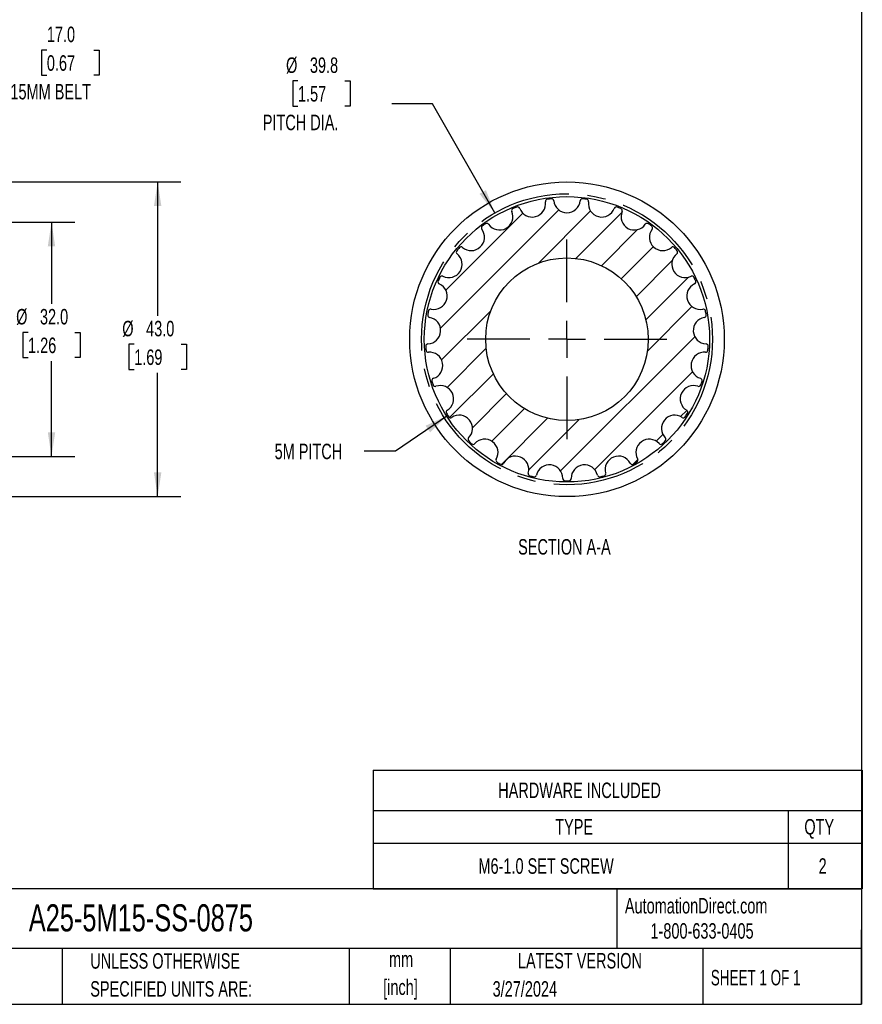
# Model space of a CAD drawing. Header units: millimetres. Extents: x 6 to 273, y 6 to 210.
# Tile 2 of 3: x 158 to 273, y 6 to 141. Entities that reach past the tile are written whole.
import ezdxf

# ---------------------------------------------------------------- set-up
doc = ezdxf.new("R2010")
doc.units = ezdxf.units.MM
doc.linetypes.add('CENTERX2', pattern=[20.319999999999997, 12.7, -2.54, 2.54, -2.54])
doc.layers.add('CENTER', color=40, linetype='CENTERX2')
doc.layers.add('HATCH', color=6, linetype='Continuous')
doc.layers.add('DIMENSIONS', color=140, linetype='Continuous', lineweight=25)
doc.layers.add('TEXT', color=140, linetype='Continuous', lineweight=25)
doc.styles.add('SLDTEXTSTYLE0', font='TXT', dxfattribs={"width": 0.7})
doc.styles.add('SLDTEXTSTYLE1', font='TXT', dxfattribs={"width": 0.65})
doc.dimstyles.new('SLDDIMSTYLE0', dxfattribs={"dimtxt": 2.1580078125, "dimasz": 3.302, "dimexe": 0, "dimexo": 0.0625, "dimgap": 0.539501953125, "dimtad": 0, "dimtih": 1, "dimtoh": 1, "dimrnd": 1e-09, "dimzin": 12, "dimdsep": 46, "dimtxsty": 'SLDTEXTSTYLE0', "dimsah": 1, "dimcen": 0, "dimadec": 0, "dimazin": 3, "dimtfac": 1, "dimtofl": 0, "dimtmove": 0, "dimatfit": 3, "dimfxl": 0, "dimfrac": 2, "dimtolj": 1, "dimtzin": 12, "dimarcsym": 0})
doc.dimstyles.new('SLDDIMSTYLE1', dxfattribs={"dimtxt": 2.1580078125, "dimasz": 3.302, "dimexe": 0, "dimexo": 0.0625, "dimgap": 0.539501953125, "dimtad": 0, "dimtih": 1, "dimtoh": 1, "dimrnd": 1e-09, "dimzin": 4, "dimdsep": 46, "dimtxsty": 'SLDTEXTSTYLE0', "dimsah": 1, "dimcen": 0.09, "dimadec": 0, "dimazin": 1, "dimtfac": 1, "dimtofl": 0, "dimtmove": 0, "dimatfit": 3, "dimfxl": 0, "dimfrac": 2, "dimtolj": 1, "dimtzin": 12, "dimarcsym": 0})
doc.dimstyles.new('SLDDIMSTYLE5', dxfattribs={"dimtxt": 0.18, "dimasz": 3.302, "dimexe": 0, "dimexo": 0.0625, "dimgap": 0, "dimtad": 0, "dimtih": 1, "dimtoh": 1, "dimdec": 0, "dimrnd": 1e-09, "dimzin": 0, "dimdsep": 46, "dimtxsty": 'Standard', "dimsah": 1, "dimcen": 0.09, "dimadec": 0, "dimazin": 0, "dimtfac": 3.302, "dimtdec": 0, "dimtofl": 0, "dimtmove": 0, "dimatfit": 3, "dimfxl": 0, "dimfrac": 2, "dimtolj": 1, "dimtzin": 0, "dimarcsym": 0})

# ---------------------------------------------------------------- blocks, each defined once
blk = doc.blocks.new('SW_TABLEANNOTATION_0')
at = {"layer": 'TEXT', "color": 0}
for p, q in [((0, 0), (0, -5.498609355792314)), ((0, 0), (56.69878741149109, 0)), ((56.69878741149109, 0), (66.85243000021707, 0)), ((66.85243000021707, 0), (66.85243000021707, -5.498609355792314)), ((0, -5.498609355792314), (0, -9.976019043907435)), ((0, -5.498609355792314), (56.69878741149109, -5.498609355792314)), ((56.69878741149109, -5.498609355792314), (56.69878741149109, -9.976019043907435)), ((56.69878741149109, -5.498609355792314), (66.85243000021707, -5.498609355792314)), ((66.85243000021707, -5.498609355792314), (66.85243000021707, -9.976019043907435)), ((0, -9.976019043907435), (0, -16.22045938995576)), ((0, -9.976019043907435), (56.69878741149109, -9.976019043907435)), ((56.69878741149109, -9.976019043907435), (56.69878741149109, -16.22045938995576)), ((56.69878741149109, -9.976019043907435), (66.85243000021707, -9.976019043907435)), ((66.85243000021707, -9.976019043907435), (66.85243000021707, -16.22045938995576)), ((0, -16.22045938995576), (56.69878741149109, -16.22045938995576)), ((56.69878741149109, -16.22045938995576), (66.85243000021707, -16.22045938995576))]:
    blk.add_line(p, q, dxfattribs=at)
at = {"layer": 'TEXT', "color": 0, "char_height": 2.116666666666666, "attachment_point": 1, "style": 'SLDTEXTSTYLE0'}
for s, insert in [('HARDWARE INCLUDED', (17.07888493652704, -1.689822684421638)), ('TYPE', (24.86865288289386, -6.677832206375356)), ('QTY', (58.92594812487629, -6.677832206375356)), ('M6-1.0 SET SCREW', (14.37547403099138, -12.03875722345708)), ('2', (60.87798522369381, -12.03875722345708))]:
    blk.add_mtext(s, dxfattribs=dict(at, insert=insert))
blk = doc.blocks.new('_D_5')
at = {"layer": 'DIMENSIONS'}
for p, q in [((151.9763637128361, 113.2286966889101), (165.4853018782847, 113.2286966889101)), ((162.3103018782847, 113.2286966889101), (162.3103018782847, 102.0759077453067)), ((159.1039433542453, 98.16301392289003), (158.3792790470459, 98.16301392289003)), ((158.3792790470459, 98.16301392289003), (158.3792790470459, 94.73322994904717)), ((165.5166599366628, 98.16301392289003), (166.2413242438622, 98.16301392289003)), ((166.2413242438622, 98.16301392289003), (166.2413242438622, 94.73322994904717)), ((158.3792790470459, 94.73322994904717), (159.1039433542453, 94.73322994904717)), ((162.3103018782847, 81.22869668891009), (162.3103018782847, 94.25012056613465)), ((166.2413242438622, 94.73322994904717), (165.5166599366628, 94.73322994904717)), ((151.9763637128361, 81.22869668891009), (165.4853018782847, 81.22869668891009))]:
    blk.add_line(p, q, dxfattribs=at)
for points in [[(162.3103018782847, 113.2286966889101), (161.8023018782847, 109.9266966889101), (162.8183018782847, 109.9266966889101)], [(162.3103018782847, 81.22869668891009), (162.8183018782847, 84.5306966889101), (161.8023018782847, 84.5306966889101)]]:
    blk.add_solid(points, dxfattribs=at)
at = {"layer": 'DIMENSIONS', "char_height": 2.116666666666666, "attachment_point": 1, "style": 'SLDTEXTSTYLE0'}
for s, insert in [('%%c', (157.4747963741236, 101.3746502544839)), ('32.0', (160.733091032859, 101.3746502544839)), ('1.26', (159.1039433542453, 97.46175666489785))]:
    blk.add_mtext(s, dxfattribs=dict(at, insert=insert))
blk = doc.blocks.new('_D_6')
at = {"layer": 'DIMENSIONS'}
for p, q in [((151.6122620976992, 118.7286966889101), (179.9969131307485, 118.7286966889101)), ((176.8219131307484, 118.7286966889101), (176.8219131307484, 100.4548680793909)), ((173.6155546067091, 96.54197425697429), (172.8908902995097, 96.54197425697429)), ((172.8908902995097, 96.54197425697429), (172.8908902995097, 93.11219028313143)), ((180.0282711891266, 96.54197425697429), (180.752935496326, 96.54197425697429)), ((180.752935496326, 96.54197425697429), (180.752935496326, 93.11219028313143)), ((172.8908902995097, 93.11219028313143), (173.6155546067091, 93.11219028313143)), ((180.752935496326, 93.11219028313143), (180.0282711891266, 93.11219028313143)), ((176.8219131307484, 75.72869668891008), (176.8219131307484, 92.6290809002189)), ((151.6122620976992, 75.72869668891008), (179.9969131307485, 75.72869668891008))]:
    blk.add_line(p, q, dxfattribs=at)
for points in [[(176.8219131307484, 118.7286966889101), (176.3139131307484, 115.4266966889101), (177.3299131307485, 115.4266966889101)], [(176.8219131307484, 75.72869668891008), (177.3299131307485, 79.03069668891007), (176.3139131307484, 79.03069668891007)]]:
    blk.add_solid(points, dxfattribs=at)
at = {"layer": 'DIMENSIONS', "char_height": 2.116666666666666, "attachment_point": 1, "style": 'SLDTEXTSTYLE0'}
for s, insert in [('%%c', (171.9864076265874, 99.75361058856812)), ('43.0', (175.2447022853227, 99.75361058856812)), ('1.69', (173.6155546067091, 95.8407169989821))]:
    blk.add_mtext(s, dxfattribs=dict(at, insert=insert))
blk = doc.blocks.new('_D_8')
at = {"layer": 'DIMENSIONS'}
for p, q in [((131.2063637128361, 117.7064574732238), (131.2063637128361, 137.9036966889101)), ((148.2063637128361, 117.9986966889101), (148.2063637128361, 137.9036966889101)), ((161.6746807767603, 136.7473693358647), (160.9500164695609, 136.7473693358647)), ((160.9500164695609, 136.7473693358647), (160.9500164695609, 133.3175853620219)), ((168.0873973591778, 136.7473693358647), (168.8120616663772, 136.7473693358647)), ((168.8120616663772, 136.7473693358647), (168.8120616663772, 133.3175853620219)), ((131.2063637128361, 134.7286966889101), (148.2063637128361, 134.7286966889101)), ((148.2063637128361, 134.7286966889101), (156.2116898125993, 134.7286966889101)), ((160.9500164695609, 133.3175853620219), (161.6746807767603, 133.3175853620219)), ((168.8120616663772, 133.3175853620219), (168.0873973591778, 133.3175853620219))]:
    blk.add_line(p, q, dxfattribs=at)
for points in [[(131.2063637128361, 134.7286966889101), (134.5083637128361, 134.2206966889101), (134.5083637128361, 135.2366966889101)], [(148.2063637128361, 134.7286966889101), (144.9043637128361, 135.2366966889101), (144.9043637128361, 134.2206966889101)]]:
    blk.add_solid(points, dxfattribs=at)
at = {"layer": 'DIMENSIONS', "char_height": 2.116666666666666, "attachment_point": 1, "style": 'SLDTEXTSTYLE0'}
for s, insert in [('17.0', (161.674681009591, 139.9590056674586)), ('0.67', (161.6746807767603, 136.0461120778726)), ('15MM BELT', (156.6946347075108, 132.1332187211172))]:
    blk.add_mtext(s, dxfattribs=dict(at, insert=insert))
blk = doc.blocks.new('_D_10')
at = {"layer": 'DIMENSIONS'}
for p, q in [((196.0054596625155, 132.537650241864), (195.2807953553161, 132.537650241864)), ((195.2807953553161, 132.537650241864), (195.2807953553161, 129.1078662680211)), ((202.418176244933, 132.537650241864), (203.1428405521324, 132.537650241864)), ((203.1428405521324, 132.537650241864), (203.1428405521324, 129.1078662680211)), ((214.375383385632, 129.4038078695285), (208.819133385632, 129.4038078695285)), ((222.9028693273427, 114.4929886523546), (214.375383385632, 129.4038078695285)), ((195.2807953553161, 129.1078662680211), (196.0054596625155, 129.1078662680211)), ((203.1428405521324, 129.1078662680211), (202.418176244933, 129.1078662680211))]:
    blk.add_line(p, q, dxfattribs=at)
blk.add_solid([(222.9028693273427, 114.4929886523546), (221.704579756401, 117.6115412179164), (220.8226235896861, 117.1071511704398)], dxfattribs=at)
at = {"layer": 'DIMENSIONS', "char_height": 2.116666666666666, "attachment_point": 1, "style": 'SLDTEXTSTYLE0'}
for s, insert in [('%%c', (194.3763126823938, 135.7492865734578)), ('39.8', (197.6346073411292, 135.7492865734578)), ('1.57', (196.0054596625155, 131.8363929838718)), ('PITCH DIA.', (191.1920029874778, 127.9234996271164))]:
    blk.add_mtext(s, dxfattribs=dict(at, insert=insert))
blk = doc.blocks.new('SW_CENTERMARKSYMBOL_2')
at = {"layer": 'CENTER', "color": 0}
for p, q in [((0, 5.080000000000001), (0, 13.6525)), ((0, 0), (0, 2.54)), ((-5.080000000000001, 0), (-13.65250000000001, 0)), ((0, 0), (-2.539999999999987, 0)), ((0, 0), (0, -2.54)), ((0, 0), (2.540000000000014, 0)), ((5.080000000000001, 0), (13.65250000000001, 0)), ((0, -5.080000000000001), (0, -13.6525))]:
    blk.add_line(p, q, dxfattribs=at)

msp = doc.modelspace()

# ---------------------------------------------------------------- hatches: boundary and pattern name
at = {"layer": 'HATCH'}
h = msp.add_hatch(dxfattribs=at)
h.set_pattern_fill('ANSI31', color=256, style=0)
h.set_pattern_definition([(45, (0, 0), (-2.245064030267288, 2.245064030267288), [])])
edge = h.paths.add_edge_path(flags=0)
edge.add_arc((232.7763045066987, 97.22869668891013), 19.32500000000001, 81.9640711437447, 83.6359288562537)
edge.add_arc((234.8851447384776, 116.1364574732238), 0.2999999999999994, 83.63592885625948, 174.1185015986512)
edge.add_arc((232.776304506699, 116.3536966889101), 1.82, 185.8814984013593, 354.1185015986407, ccw=False)
edge.add_arc((230.6674642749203, 116.1364574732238), 0.3000000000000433, 5.881498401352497, 96.36407114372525)
edge.add_arc((232.7763045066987, 97.22869668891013), 19.32499999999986, 96.3640711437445, 98.03592885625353)
edge.add_arc((230.1167227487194, 116.0668826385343), 0.3000000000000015, 98.03592885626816, 188.5185015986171)
edge.add_arc((228.0201104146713, 115.7528496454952), 1.82, -159.7185015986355, 8.518501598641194, ccw=False)
edge.add_arc((226.0315484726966, 115.0179881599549), 0.3000000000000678, 20.28149840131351, 110.7640711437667)
edge.add_arc((232.7763045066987, 97.22869668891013), 19.32499999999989, 110.764071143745, 112.4359288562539)
edge.add_arc((225.5154120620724, 114.8136352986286), 0.2999999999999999, 112.4359288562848, 202.9185015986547)
edge.add_arc((223.5627654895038, 113.988061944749), 1.82, -145.31850159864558, 22.918501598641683, ccw=False)
edge.add_arc((221.8194304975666, 112.7817522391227), 0.300000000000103, 34.68149840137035, 125.1640711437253)
edge.add_arc((232.7763045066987, 97.22869668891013), 19.32499999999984, 125.1640711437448, 126.8359288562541)
edge.add_arc((221.3703299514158, 112.4554615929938), 0.3000000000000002, 126.8359288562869, 217.318501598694)
edge.add_arc((219.684341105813, 111.1702216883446), 1.82, -130.9185015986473, 37.31850159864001, ccw=False)
edge.add_arc((218.2957732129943, 109.5682606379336), 0.3000000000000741, 49.08149840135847, 139.564071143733)
edge.add_arc((232.7763045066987, 97.22869668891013), 19.32499999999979, 139.5640711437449, 141.2359288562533)
edge.add_arc((217.9419271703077, 109.1405342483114), 0.3000000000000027, 141.2359288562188, 231.7185015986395)
edge.add_arc((216.628532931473, 107.4763841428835), 1.819999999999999, -116.51850159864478, 51.71850159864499, ccw=False)
edge.add_arc((215.6819809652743, 105.5794288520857), 0.3000000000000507, 63.4814984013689, 153.9640711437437)
edge.add_arc((232.7763045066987, 97.22869668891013), 19.32499999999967, 153.9640711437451, 155.6359288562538)
edge.add_arc((215.4456228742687, 105.0771423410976), 0.3000000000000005, 155.6359288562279, 246.1185015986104)
edge.add_arc((214.5873486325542, 103.138646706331), 1.819999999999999, -102.11850159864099, 66.11850159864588, ccw=False)
edge.add_arc((214.1422879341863, 101.0658898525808), 0.3000000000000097, 77.88149840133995, 168.3640711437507)
edge.add_arc((232.7763045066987, 97.22869668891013), 19.32499999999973, 168.3640711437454, 170.0359288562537)
edge.add_arc((214.0382690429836, 100.5206037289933), 0.3000000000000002, 170.0359288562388, 260.5185015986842)
edge.add_arc((213.6890433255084, 98.4295653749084), 1.82, -87.71850159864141, 80.51850159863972, ccw=False)
edge.add_arc((213.7734386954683, 96.31124589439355), 0.2999999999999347, 92.28149840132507, 182.764071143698)
edge.add_arc((232.7763045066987, 97.22869668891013), 19.32499999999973, 182.7640711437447, 184.4359288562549)
edge.add_arc((213.8082948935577, 95.75722249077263), 0.3000000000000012, 184.435928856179, 274.9185015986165)
edge.add_arc((213.9900608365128, 93.64502904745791), 1.82, -73.31850159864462, 94.91850159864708, ccw=False)
edge.add_arc((214.5986094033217, 91.61424874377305), 0.2999999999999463, 106.6814984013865, 197.1640711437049)
edge.add_arc((232.7763045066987, 97.22869668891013), 19.3249999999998, 197.1640711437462, 198.8359288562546)
edge.add_arc((214.770150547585, 91.08629938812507), 0.2999999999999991, 198.8359288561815, 289.3185015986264)
edge.add_arc((215.4714871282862, 89.08566773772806), 1.82, -58.91850159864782, 109.3185015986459, ccw=False)
edge.add_arc((216.5659515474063, 87.2700280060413), 0.2999999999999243, 121.0814984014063, 211.564071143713)
edge.add_arc((232.7763045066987, 97.22869668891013), 19.3249999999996, 211.5640711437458, 213.2359288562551)
edge.add_arc((216.8633990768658, 86.80132569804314), 0.2999999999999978, 213.2359288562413, 303.7185015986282)
edge.add_arc((218.040238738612, 85.03796288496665), 1.820000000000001, -44.51850159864, 123.7185015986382, ccw=False)
edge.add_arc((219.5518497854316, 83.55154704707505), 0.300000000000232, 135.4814984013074, 225.9640711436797)
edge.add_arc((232.7763045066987, 97.22869668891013), 19.32499999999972, 225.9640711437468, 227.6359288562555)
edge.add_arc((219.9565139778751, 83.17154207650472), 0.3000000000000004, 227.6359288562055, 318.1185015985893)
edge.add_arc((221.5349115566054, 81.7562466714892), 1.82, -30.11850159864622, 138.1185015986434, ccw=False)
edge.add_arc((223.3686891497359, 80.69245170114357), 0.3000000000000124, 149.8814984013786, 240.3640711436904)
edge.add_arc((232.7763045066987, 97.22869668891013), 19.32499999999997, 240.3640711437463, 242.0359288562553)
edge.add_arc((223.8551434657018, 80.42502117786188), 0.3000000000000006, 242.0359288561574, 332.5185015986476)
edge.add_arc((225.7359224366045, 79.44672139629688), 1.82, -15.718501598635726, 152.5185015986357, ccw=False)
edge.add_arc((227.7766435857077, 78.87238944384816), 0.300000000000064, 164.2814984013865, 254.764071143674)
edge.add_arc((232.7763045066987, 97.22869668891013), 19.32499999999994, 254.7640711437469, 256.4359288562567)
edge.add_arc((228.3143223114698, 78.73433701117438), 0.3000000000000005, 256.4359288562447, 346.918501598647)
edge.add_arc((230.3793064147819, 78.25450302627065), 1.820000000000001, -1.3185015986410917, 166.91850159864, ccw=False)
edge.add_arc((232.4987451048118, 78.20572148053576), 0.3000000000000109, 178.6814984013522, 269.1640711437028)
edge.add_arc((232.7763045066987, 97.22869668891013), 19.32499999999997, 269.1640711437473, 270.8359288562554)
edge.add_arc((233.0538639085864, 78.2057214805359), 0.2999999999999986, 270.8359288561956, 361.3185015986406)
edge.add_arc((235.1733025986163, 78.25450302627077), 1.82, 13.081498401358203, 181.3185015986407, ccw=False)
edge.add_arc((237.2382867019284, 78.7343370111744), 0.3000000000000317, 193.0814984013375, 283.5640711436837)
edge.add_arc((232.7763045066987, 97.22869668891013), 19.32500000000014, 283.5640711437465, 285.2359288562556)
edge.add_arc((237.7759654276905, 78.87238944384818), 0.2999999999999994, 285.2359288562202, 375.7185015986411)
edge.add_arc((239.8166865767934, 79.44672139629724), 1.82, 27.481498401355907, 195.718501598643, ccw=False)
edge.add_arc((241.6974655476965, 80.42502117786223), 0.30000000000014, 207.4814984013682, 297.9640711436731)
edge.add_arc((232.7763045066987, 97.22869668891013), 19.32500000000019, 297.9640711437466, 299.635928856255)
edge.add_arc((242.1839198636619, 80.69245170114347), 0.3000000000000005, 299.6359288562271, 390.1185015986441)
edge.add_arc((244.0176974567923, 81.7562466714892), 1.820000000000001, 41.881498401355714, 210.1185015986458, ccw=False)
edge.add_arc((245.5960950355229, 83.17154207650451), 0.3000000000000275, 221.8814984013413, 312.3640711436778)
edge.add_arc((232.7763045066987, 97.22869668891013), 19.32500000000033, 312.3640711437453, 314.035928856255)
edge.add_arc((246.0007592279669, 83.55154704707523), 0.300000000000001, 314.035928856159, 404.5185015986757)
edge.add_arc((247.5123702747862, 85.03796288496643), 1.82, 56.281498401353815, 224.5185015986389, ccw=False)
edge.add_arc((248.6892099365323, 86.80132569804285), 0.2999999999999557, 236.2814984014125, 326.7640711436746)
edge.add_arc((232.7763045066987, 97.22869668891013), 19.32500000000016, 326.7640711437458, 328.4359288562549)
edge.add_arc((248.9866574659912, 87.27002800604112), 0.3000000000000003, 328.4359288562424, 418.9185015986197)
edge.add_arc((250.0811218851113, 89.08566773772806), 1.820000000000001, 70.6814984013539, 238.9185015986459, ccw=False)
edge.add_arc((250.7824584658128, 91.08629938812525), 0.3000000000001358, 250.6814984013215, 341.1640711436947)
edge.add_arc((232.7763045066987, 97.22869668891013), 19.32500000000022, 341.1640711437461, 342.8359288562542)
edge.add_arc((250.9539996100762, 91.61424874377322), 0.2999999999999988, 342.8359288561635, 433.318501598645)
edge.add_arc((251.5625481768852, 93.64502904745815), 1.82, 85.08149840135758, 253.3185015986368, ccw=False)
edge.add_arc((251.7443141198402, 95.75722249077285), 0.2999999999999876, 265.0814984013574, 355.5640711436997)
edge.add_arc((232.7763045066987, 97.22869668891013), 19.32500000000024, 355.5640711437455, 357.2359288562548)
edge.add_arc((251.7791703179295, 96.3112458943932), 0.3000000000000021, 357.2359288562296, 447.7185015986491)
edge.add_arc((251.8635656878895, 98.42956537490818), 1.82, 99.48149840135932, 267.71850159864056, ccw=False)
edge.add_arc((251.5143399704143, 100.5206037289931), 0.3000000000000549, 279.4814984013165, 369.9640711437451)
edge.add_arc((232.7763045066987, 97.22869668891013), 19.32500000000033, 9.964071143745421, 11.63592885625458)
edge.add_arc((251.4103210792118, 101.0658898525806), 0.2999999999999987, 11.63592885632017, 102.1185015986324)
edge.add_arc((250.965260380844, 103.1386467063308), 1.82, 113.8814984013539, 282.1185015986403, ccw=False)
edge.add_arc((250.1069861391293, 105.0771423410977), 0.3000000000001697, 293.8814984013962, 384.3640711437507)
edge.add_arc((232.7763045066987, 97.22869668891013), 19.32500000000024, 24.3640711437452, 26.03592885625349)
edge.add_arc((249.8706280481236, 105.5794288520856), 0.3000000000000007, 26.03592885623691, 116.5185015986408)
edge.add_arc((248.924076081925, 107.4763841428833), 1.82, 128.2814984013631, 296.51850159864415, ccw=False)
edge.add_arc((247.6106818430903, 109.1405342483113), 0.3000000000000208, 308.2814984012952, 398.764071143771)
edge.add_arc((232.7763045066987, 97.22869668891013), 19.32500000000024, 38.76407114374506, 40.43592885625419)
edge.add_arc((247.2568358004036, 109.5682606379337), 0.2999999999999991, 40.43592885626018, 130.9185015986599)
edge.add_arc((245.868267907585, 111.1702216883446), 1.82, 142.6814984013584, 310.9185015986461, ccw=False)
edge.add_arc((244.1822790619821, 112.4554615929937), 0.2999999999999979, 322.6814984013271, 413.164071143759)
edge.add_arc((232.7763045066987, 97.22869668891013), 19.32500000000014, 53.16407114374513, 54.83592885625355)
edge.add_arc((243.7331785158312, 112.7817522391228), 0.3000000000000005, 54.83592885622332, 145.3185015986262)
edge.add_arc((241.9898435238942, 113.988061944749), 1.820000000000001, 157.0814984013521, 325.31850159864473, ccw=False)
edge.add_arc((240.0371969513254, 114.8136352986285), 0.3000000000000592, 337.0814984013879, 427.564071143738)
edge.add_arc((232.7763045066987, 97.22869668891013), 19.325, 67.56407114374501, 69.23592885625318)
edge.add_arc((239.5210605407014, 115.0179881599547), 0.3000000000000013, 69.23592885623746, 159.7185015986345)
edge.add_arc((237.5324985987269, 115.7528496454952), 1.82, 171.4814984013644, 339.71850159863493, ccw=False)
edge.add_arc((235.4358862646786, 116.0668826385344), 0.3000000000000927, 351.4814984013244, 441.9640711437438)
edge = h.paths.add_edge_path(flags=0)
edge.add_arc((232.776304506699, 97.22869668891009), 11.1125, 0, 360)

# ---------------------------------------------------------------- linework, layer by layer
for radius in [21.5, 19.5, 11.11250000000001]:
    msp.add_circle((232.7763045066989, 97.22869668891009), radius)
for centre, radius, start, end in [((228.0201104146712, 115.7528496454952), 1.820000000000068, 200.2814984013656, 8.518501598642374), ((230.1167227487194, 116.0668826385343), 0.2999999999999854, 98.03592885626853, 188.5185015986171), ((232.7763045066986, 97.22869668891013), 19.32499999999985, 96.3640711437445, 98.03592885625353), ((230.6674642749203, 116.1364574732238), 0.3000000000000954, 5.881498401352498, 96.36407114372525), ((232.7763045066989, 116.3536966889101), 1.819999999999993, 185.8814984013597, 354.118501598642), ((234.8851447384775, 116.1364574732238), 0.3000000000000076, 83.63592885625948, 174.1185015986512), ((232.7763045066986, 97.22869668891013), 19.32499999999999, 81.9640711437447, 83.6359288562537), ((235.4358862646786, 116.0668826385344), 0.300000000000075, 351.4814984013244, 81.9640711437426), ((237.5324985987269, 115.7528496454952), 1.8200000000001, 171.4814984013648, 339.7185015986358), ((223.5627654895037, 113.988061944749), 1.82000000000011, 214.681498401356, 22.91850159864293), ((225.5154120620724, 114.8136352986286), 0.3000000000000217, 112.4359288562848, 202.9185015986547), ((232.7763045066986, 97.22869668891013), 19.32499999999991, 110.764071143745, 112.4359288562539), ((226.0315484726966, 115.0179881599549), 0.3000000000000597, 20.28149840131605, 110.7640711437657), ((239.5210605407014, 115.0179881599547), 0.3000000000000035, 69.23592885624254, 159.7185015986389), ((232.7763045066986, 97.22869668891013), 19.32499999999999, 67.56407114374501, 69.23592885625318), ((240.0371969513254, 114.8136352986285), 0.3000000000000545, 337.0814984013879, 67.56407114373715), ((241.9898435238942, 113.988061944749), 1.820000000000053, 157.0814984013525, 325.3185015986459), ((221.8194304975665, 112.7817522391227), 0.3000000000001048, 34.68149840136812, 125.1640711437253), ((243.7331785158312, 112.7817522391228), 0.3000000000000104, 54.83592885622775, 145.3185015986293), ((219.6843411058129, 111.1702216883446), 1.820000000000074, 229.0814984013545, 37.31850159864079), ((221.3703299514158, 112.4554615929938), 0.3000000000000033, 126.8359288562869, 217.318501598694), ((232.7763045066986, 97.22869668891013), 19.32499999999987, 125.1640711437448, 126.8359288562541), ((232.7763045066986, 97.22869668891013), 19.32500000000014, 53.16407114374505, 54.83592885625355), ((245.868267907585, 111.1702216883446), 1.820000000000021, 142.6814984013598, 310.9185015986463), ((244.1822790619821, 112.4554615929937), 0.2999999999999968, 322.6814984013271, 53.16407114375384), ((217.9419271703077, 109.1405342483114), 0.3000000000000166, 141.2359288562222, 231.7185015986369), ((232.7763045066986, 97.22869668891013), 19.32499999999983, 139.5640711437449, 141.2359288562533), ((218.2957732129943, 109.5682606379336), 0.3000000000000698, 49.08149840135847, 139.564071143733), ((247.2568358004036, 109.5682606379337), 0.3000000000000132, 40.43592885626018, 130.9185015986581), ((232.7763045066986, 97.22869668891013), 19.32500000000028, 38.76407114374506, 40.43592885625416), ((247.6106818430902, 109.1405342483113), 0.3000000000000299, 308.2814984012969, 38.76407114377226), ((216.628532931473, 107.4763841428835), 1.820000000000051, 243.4814984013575, 51.71850159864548), ((248.9240760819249, 107.4763841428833), 1.82000000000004, 128.2814984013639, 296.5185015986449), ((215.4456228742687, 105.0771423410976), 0.2999999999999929, 155.6359288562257, 246.1185015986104), ((232.7763045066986, 97.22869668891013), 19.32499999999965, 153.9640711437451, 155.6359288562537), ((215.6819809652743, 105.5794288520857), 0.3000000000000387, 63.48149840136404, 153.9640711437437), ((249.8706280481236, 105.5794288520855), 0.3000000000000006, 26.03592885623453, 116.5185015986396), ((232.7763045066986, 97.22869668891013), 19.32500000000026, 24.36407114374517, 26.03592885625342), ((250.1069861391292, 105.0771423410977), 0.3000000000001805, 293.881498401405, 24.36407114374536), ((214.5873486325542, 103.138646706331), 1.820000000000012, 257.8814984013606, 66.11850159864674), ((250.9652603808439, 103.1386467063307), 1.820000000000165, 113.8814984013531, 282.1185015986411), ((232.7763045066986, 97.22869668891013), 19.32499999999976, 168.3640711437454, 170.0359288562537), ((214.1422879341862, 101.0658898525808), 0.3000000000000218, 77.88149840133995, 168.3640711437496), ((251.4103210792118, 101.0658898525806), 0.2999999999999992, 11.63592885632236, 102.1185015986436), ((232.7763045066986, 97.22869668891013), 19.32500000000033, 9.964071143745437, 11.63592885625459), ((214.0382690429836, 100.5206037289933), 0.3000000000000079, 170.0359288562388, 260.5185015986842), ((213.6890433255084, 98.4295653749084), 1.82, 272.2814984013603, 80.51850159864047), ((251.8635656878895, 98.42956537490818), 1.820000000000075, 99.48149840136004, 267.7185015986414), ((251.5143399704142, 100.5206037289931), 0.3000000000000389, 279.4814984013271, 9.96407114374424), ((213.7734386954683, 96.31124589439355), 0.3000000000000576, 92.28149840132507, 182.764071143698), ((232.7763045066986, 97.22869668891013), 19.32499999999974, 182.7640711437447, 184.4359288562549), ((213.8082948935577, 95.75722249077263), 0.3000000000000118, 184.435928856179, 274.9185015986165), ((251.7443141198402, 95.75722249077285), 0.3000000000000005, 265.0814984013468, 355.5640711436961), ((251.7791703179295, 96.31124589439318), 0.3000000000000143, 357.2359288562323, 87.71850159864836), ((232.7763045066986, 97.22869668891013), 19.32500000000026, 355.5640711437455, 357.2359288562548), ((213.9900608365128, 93.64502904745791), 1.819999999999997, 286.6814984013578, 94.91850159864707), ((251.5625481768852, 93.64502904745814), 1.820000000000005, 85.08149840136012, 253.3185015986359), ((214.5986094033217, 91.61424874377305), 0.3000000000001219, 106.6814984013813, 197.1640711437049), ((232.7763045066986, 97.22869668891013), 19.3249999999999, 197.1640711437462, 198.8359288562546), ((250.9539996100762, 91.6142487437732), 0.299999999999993, 342.835928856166, 73.31850159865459), ((232.7763045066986, 97.22869668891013), 19.32500000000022, 341.1640711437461, 342.8359288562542), ((214.770150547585, 91.08629938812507), 0.3000000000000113, 198.8359288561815, 289.3185015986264), ((215.4714871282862, 89.08566773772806), 1.819999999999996, 301.081498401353, 109.3185015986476), ((250.0811218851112, 89.08566773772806), 1.820000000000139, 70.68149840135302, 238.9185015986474), ((250.7824584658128, 91.08629938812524), 0.3000000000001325, 250.6814984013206, 341.1640711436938), ((216.5659515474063, 87.2700280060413), 0.29999999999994, 121.0814984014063, 211.564071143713), ((248.9866574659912, 87.27002800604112), 0.3000000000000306, 328.4359288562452, 58.91850159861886), ((232.7763045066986, 97.22869668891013), 19.32499999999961, 211.5640711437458, 213.2359288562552), ((216.8633990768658, 86.80132569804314), 0.300000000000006, 213.2359288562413, 303.7185015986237), ((218.040238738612, 85.03796288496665), 1.82000000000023, 315.4814984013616, 123.718501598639), ((247.5123702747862, 85.03796288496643), 1.820000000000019, 56.28149840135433, 224.5185015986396), ((248.6892099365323, 86.80132569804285), 0.2999999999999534, 236.281498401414, 326.7640711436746), ((232.7763045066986, 97.22869668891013), 19.32500000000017, 326.7640711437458, 328.435928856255), ((219.5518497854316, 83.55154704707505), 0.300000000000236, 135.4814984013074, 225.9640711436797), ((221.5349115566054, 81.7562466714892), 1.820000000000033, 329.881498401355, 138.1185015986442), ((244.0176974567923, 81.7562466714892), 1.820000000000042, 41.88149840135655, 210.1185015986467), ((246.0007592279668, 83.55154704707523), 0.2999999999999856, 314.035928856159, 44.51850159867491), ((232.7763045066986, 97.22869668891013), 19.32499999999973, 225.9640711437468, 227.6359288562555), ((219.956513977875, 83.17154207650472), 0.3000000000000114, 227.6359288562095, 318.1185015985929), ((245.5960950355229, 83.1715420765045), 0.3000000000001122, 221.8814984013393, 312.3640711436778), ((232.7763045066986, 97.22869668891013), 19.32500000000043, 312.3640711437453, 314.035928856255), ((223.3686891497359, 80.69245170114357), 0.3000000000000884, 149.8814984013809, 240.3640711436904), ((225.7359224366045, 79.44672139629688), 1.820000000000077, 344.2814984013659, 152.5185015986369), ((239.8166865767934, 79.44672139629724), 1.820000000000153, 27.48149840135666, 195.7185015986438), ((242.1839198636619, 80.69245170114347), 0.3000000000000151, 299.6359288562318, 30.11850159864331), ((232.7763045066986, 97.22869668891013), 19.32500000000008, 240.3640711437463, 242.0359288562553), ((223.8551434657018, 80.42502117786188), 0.3000000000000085, 242.0359288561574, 332.5185015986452), ((230.3793064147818, 78.25450302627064), 1.820000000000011, 358.6814984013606, 166.9185015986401), ((235.1733025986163, 78.25450302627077), 1.820000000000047, 13.08149840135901, 181.3185015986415), ((241.6974655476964, 80.42502117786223), 0.3000000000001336, 207.4814984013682, 297.9640711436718), ((232.7763045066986, 97.22869668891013), 19.32500000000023, 297.9640711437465, 299.6359288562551), ((227.7766435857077, 78.87238944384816), 0.3000000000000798, 164.2814984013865, 254.7640711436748), ((232.7763045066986, 97.22869668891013), 19.32499999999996, 254.7640711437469, 256.4359288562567), ((228.3143223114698, 78.73433701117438), 0.3000000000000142, 256.4359288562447, 346.918501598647), ((232.4987451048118, 78.20572148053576), 0.3000000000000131, 178.6814984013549, 269.1640711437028), ((233.0538639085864, 78.2057214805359), 0.2999999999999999, 270.8359288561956, 1.318501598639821), ((237.2382867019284, 78.7343370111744), 0.3000000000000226, 193.0814984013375, 283.5640711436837), ((232.7763045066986, 97.22869668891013), 19.32500000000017, 283.5640711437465, 285.2359288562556), ((237.7759654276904, 78.87238944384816), 0.300000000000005, 285.2359288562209, 15.71850159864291), ((232.7763045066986, 97.22869668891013), 19.32499999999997, 269.1640711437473, 270.8359288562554)]:
    msp.add_arc(centre, radius, start, end)
at = {"layer": 'CENTER', "linetype": 'CENTERX2'}
msp.add_circle((232.7763045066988, 97.22869668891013), 19.88819999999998, dxfattribs=at)
at = {"layer": 'TEXT'}
for p, q in [((273.05, 209.55), (273.05, 6.35)), ((273.05, 22.12610769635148), (6.349999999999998, 22.12610769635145)), ((239.5753773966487, 22.12610769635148), (239.5753773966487, 13.96999999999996)), ((273.05, 6.35), (273.05, 16.51)), ((273.0499999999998, 13.96999999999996), (6.350000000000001, 13.96999999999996)), ((163.7801772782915, 13.96999999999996), (163.7801772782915, 6.350000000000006)), ((203.0243045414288, 13.96999999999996), (203.0243045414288, 6.349999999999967)), ((216.8120975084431, 13.96999999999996), (216.8120975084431, 6.349999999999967)), ((251.3487490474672, 13.96999999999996), (251.3487490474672, 6.350000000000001)), ((6.350000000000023, 6.349999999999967), (273.05, 6.35))]:
    msp.add_line(p, q, dxfattribs=at)

# ---------------------------------------------------------------- block references
at = {"layer": 'CENTER'}
msp.add_blockref('SW_CENTERMARKSYMBOL_2', (232.776304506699, 97.22869668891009), dxfattribs=at)
at = {"layer": 'TEXT'}
msp.add_blockref('SW_TABLEANNOTATION_0', (206.3010598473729, 38.34360205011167), dxfattribs=at)

# ---------------------------------------------------------------- texts
for s, insert, char_height, attachment_point, style in [('5M PITCH', (197.4332921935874, 82.9636043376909), 2.116666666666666, 2, 'SLDTEXTSTYLE0'), ('SECTION A-A', (232.4298964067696, 69.92389010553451), 2.116666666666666, 2, 'SLDTEXTSTYLE0'), ('AutomationDirect.com', (240.6949587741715, 20.87653128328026), 2.116666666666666, 1, 'SLDTEXTSTYLE0'), ('A25-5M15-SS-0875', (159.2077220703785, 20.01854825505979), 3.704166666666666, 1, 'SLDTEXTSTYLE0'), ('1-800-633-0405', (244.1915797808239, 17.43702380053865), 2.116666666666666, 1, 'SLDTEXTSTYLE0'), ('UNLESS OTHERWISE', (167.6079130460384, 13.33398767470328), 2.116666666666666, 1, 'SLDTEXTSTYLE0'), ('mm', (210.0988718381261, 13.57447826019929), 2.116666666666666, 2, 'SLDTEXTSTYLE0'), ('LATEST VERSION', (234.5521314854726, 13.36399387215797), 2.116666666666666, 2, 'SLDTEXTSTYLE0'), ('SHEET 1 OF 1', (252.441285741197, 11.05149046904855), 2.116666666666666, 1, 'SLDTEXTSTYLE1'), ('SPECIFIED UNITS ARE:', (167.6079130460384, 9.511765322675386), 2.116666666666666, 1, 'SLDTEXTSTYLE0'), ('[inch]', (210.0150873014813, 9.752255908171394), 2.116666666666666, 2, 'SLDTEXTSTYLE0'), ('3/27/2024', (222.6128085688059, 9.513403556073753), 2.116666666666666, 1, 'SLDTEXTSTYLE0')]:
    msp.add_mtext(s, dxfattribs=dict(at, insert=insert, char_height=char_height, attachment_point=attachment_point, style=style))

# ---------------------------------------------------------------- dimensions: what is measured, and where the dimension line sits
at = {"layer": 'DIMENSIONS'}
dim = msp.add_linear_dim(base=(148.2063637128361, 134.7286966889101), p1=(131.2063637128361, 116.4364574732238), p2=(148.2063637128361, 116.7286966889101), text='<>\\P15MM BELT', dimstyle='SLDDIMSTYLE1', dxfattribs=at)
dim.commit()
dim.dimension.update_dxf_attribs({"geometry": '_D_8', "text_midpoint": (164.8810393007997, 134.7286966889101), "dimtype": 160})
dim = msp.add_diameter_dim_2p(p1=(242.6497396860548, 79.96440472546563), p2=(222.9028693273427, 114.4929886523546), text='<>\\PPITCH DIA.', dimstyle='SLDDIMSTYLE0', dxfattribs=at)
dim.commit()
dim.dimension.update_dxf_attribs({"geometry": '_D_10', "text_midpoint": (199.2118181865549, 130.5189775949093), "dimtype": 163})
for base, p1, p2, picture, middle in [((176.8219131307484, 75.72869668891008), (150.3422620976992, 118.7286966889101), (150.3422620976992, 75.72869668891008), '_D_6', (176.8219131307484, 96.54197448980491)), ((162.3103018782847, 81.22869668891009), (150.7063637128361, 113.2286966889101), (150.7063637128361, 81.22869668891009), '_D_5', (162.3103018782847, 98.16301415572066))]:
    dim = msp.add_linear_dim(base=base, p1=p1, p2=p2, angle=90.0000000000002, text='%%c<>', dimstyle='SLDDIMSTYLE1', dxfattribs=at)
    dim.commit()
    dim.dimension.update_dxf_attribs({"geometry": picture, "text_midpoint": middle, "dimtype": 160})

# ---------------------------------------------------------------- leaders
at = {"layer": 'TEXT'}
msp.add_leader([(216.4851946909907, 86.83372838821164), (209.3592272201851, 81.96005151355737), (205.0674833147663, 81.96005151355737)], dimstyle='SLDDIMSTYLE5', dxfattribs=at)

doc.saveas('drawing.dxf')
